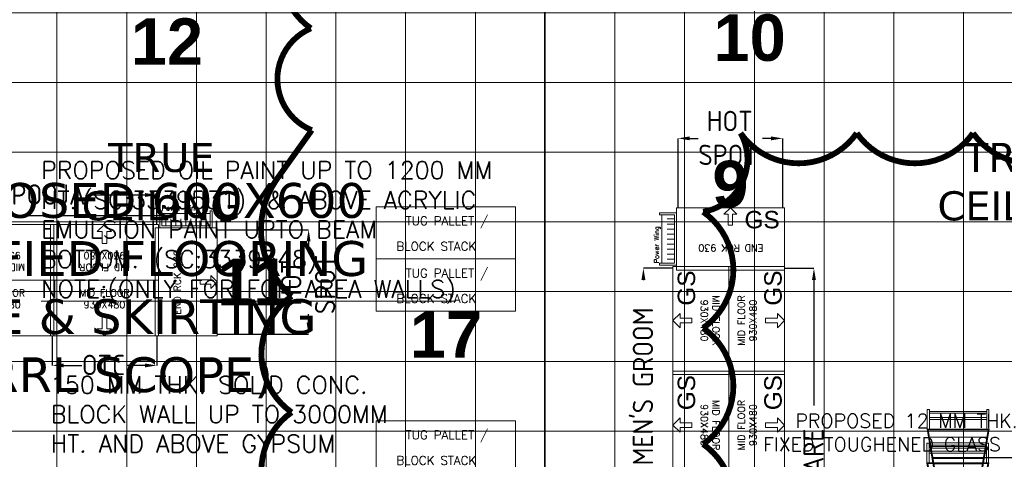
# Model space of a CAD drawing. Header units: millimetres. Extents: x 52937 to 262245, y 6619 to 63681.
# Tile 33 of 56: x 73765 to 82235, y 30860 to 34645. Entities that reach past the tile are written whole.
import ezdxf

# ---------------------------------------------------------------- set-up
doc = ezdxf.new("R2010")
doc.units = ezdxf.units.MM
doc.linetypes.add('CONTINU', pattern=[0])
for name, color, linetype in [('ARROWS', 6, 'Continuous'), ('CLOUD-REVISIONS', 8, 'Continuous'), ('DIMENSIONS & CATEGORY - BREAKUP', 8, 'Continuous'), ('E-P D B -01', 211, 'Continuous')]:
    doc.layers.add(name, color=color, linetype=linetype)
for name, color, linetype, lineweight in [('BAYS-RR', 8, 'Continuous', 0), ('FLOORING-WITH-HATCH', 8, 'Continuous', 20), ('TEXT', 8, 'Continuous', 5), ('TROLLY-GUARD', 8, 'Continuous', 0)]:
    doc.layers.add(name, color=color, linetype=linetype, lineweight=lineweight)
doc.styles.add('ARIAL', font='romans.shx', dxfattribs={"width": 0.8})
doc.styles.add('ISO', font='iso.shx', dxfattribs={"height": 175})
doc.styles.add('no', font='arialbd.ttf', dxfattribs={"height": 400})
doc.styles.add('Scale_50', font='simplex.shx', dxfattribs={"height": 75})
doc.styles.add('VERDANA', font='verdana.ttf')

# ---------------------------------------------------------------- blocks, each defined once
blk = doc.blocks.new('TUG-PALLETE - (1200 X 450)')
at = {"layer": 'BAYS-RR'}
blk.add_lwpolyline([(0, 0), (1200, 0), (1200, 450), (0, 450)], close=True, dxfattribs=at)
at = {"layer": 'BAYS-RR', "char_height": 75, "width": 1453.667, "attachment_point": 1, "style": 'Scale_50'}
for s, insert in [('\\pl75,t1125;TUG PALLET /', (178.8, 365.7)), ('\\pt1125;{\\Fsimplex.shx|c1;BLOCK STACK}', (173.8, 146.7))]:
    blk.add_mtext(s, dxfattribs=dict(at, insert=insert))
blk = doc.blocks.new('Power Wing_540x175')
at = {"layer": 'BAYS-RR'}
for p, q in [((520, 150), (20, 150)), ((60, 20), (60, 95)), ((112, 20), (112, 95)), ((164, 20), (164, 95)), ((216, 20), (216, 95)), ((268, 20), (268, 95)), ((320, 20), (320, 95)), ((372, 20), (372, 95)), ((424, 20), (424, 95)), ((476, 20), (476, 95))]:
    blk.add_line(p, q, dxfattribs=at)
for points in [[(20, 175), (0, 175), (0, 0), (540, 0), (540, 175), (520, 175)], [(20, 175), (20, 20), (520, 20), (520, 175)]]:
    blk.add_lwpolyline(points, dxfattribs=at)
at = {"layer": 'BAYS-RR', "insert": (18, 230), "char_height": 50, "width": 428.23, "attachment_point": 1, "style": 'Scale_50'}
blk.add_mtext('Power Wing', dxfattribs=at)
blk = doc.blocks.new('END CAP 900X450')
at = {"layer": 'BAYS-RR'}
blk.add_lwpolyline([(90419.5, 78586), (90419.5, 79516.2), (89884.5, 79516.2), (89884.5, 78586)], close=True, dxfattribs=at)
blk.add_lwpolyline([(90419.5, 79051.1), (90364.2, 78995.8), (90364.2, 79032.7), (90272, 79032.7), (90272, 79069.6), (90364.2, 79069.6), (90364.2, 79106.5), (90419.5, 79051.1)], dxfattribs=at)
at = {"layer": 'BAYS-RR', "xscale": 0.8333333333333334, "yscale": 0.8333333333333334, "zscale": 0.8333333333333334}
blk.add_blockref('Power Wing_540x175', (89927, 79516.2), dxfattribs=at)
at = {"layer": 'BAYS-RR', "insert": (90045.2, 79047.9), "char_height": 60, "width": 827.63, "attachment_point": 2, "rotation": 90, "style": 'Scale_50'}
blk.add_mtext('\\pxqc;END RCK 930', dxfattribs=at)
blk = doc.blocks.new('TROLLY-GUARD')
for p, q in [((0, 573.6), (0, 552.2)), ((181.5, 573.6), (0, 573.6)), ((181.5, 552.2), (0, 552.2)), ((17.8, 552.2), (17.8, 21.4)), ((32, 552.2), (32, 21.4)), ((74.8, 552.2), (74.8, 21.4)), ((92.5, 552.2), (92.5, 21.4)), ((895, 452.5), (181.5, 573.6)), ((181.5, 573.6), (181.5, 3.6)), ((887.9, 445.4), (188.7, 562.9)), ((188.7, 562.9), (188.7, 10.7)), ((256.3, 552.2), (256.3, 22)), ((256.3, 513), (256.3, 22)), ((306.1, 545.1), (306.1, 30.4)), ((306.1, 520.2), (306.1, 30.4)), ((356, 538), (356, 38.8)), ((356, 513), (356, 38.8)), ((402.2, 527.3), (402.2, 46.6)), ((452.1, 520.2), (452.1, 54.9)), ((452.1, 520.2), (452.1, 54.9)), ((501.9, 513), (501.9, 63.3)), ((501.9, 513), (501.9, 63.3)), ((548.2, 505.9), (548.2, 71.1)), ((548.2, 71.1), (548.2, 505.9)), ((548.2, 505.9), (548.2, 505.9)), ((598, 495.2), (598, 79.4)), ((647.8, 488.1), (647.8, 87.8)), ((690.6, 481), (690.6, 95)), ((740.4, 473.9), (740.4, 103.4)), ((786.7, 466.8), (786.7, 111.1)), ((887.9, 128.1), (887.9, 445.4)), ((895, 121), (895, 452.5)), ((895, 121), (181.5, 0)), ((887.9, 128.1), (188.7, 10.7)), ((0, 21.4), (0, 3.6)), ((0, 3.6), (0, 21.4)), ((0, 21.4), (181.5, 21.4)), ((181.5, 3.6), (0, 3.6)), ((181.5, 3.6), (181.5, 3.6)), ((188.7, 10.7), (188.7, 10.7))]:
    blk.add_line(p, q)
blk = doc.blocks.new('MID-FLOOR - (930 X 480)')
at = {"layer": 'BAYS-RR'}
blk.add_lwpolyline([(135, 0), (1065, 0), (1065, 480), (135, 480)], close=True, dxfattribs=at)
blk.add_lwpolyline([(600, 0), (538.6, 61.4), (579.5, 61.4), (579.5, 163.6), (620.5, 163.6), (620.5, 61.4), (661.4, 61.4), (600, 0)], dxfattribs=at)
at = {"layer": 'BAYS-RR', "insert": (600, 400), "char_height": 60, "width": 1414.967, "attachment_point": 2, "style": 'Scale_50'}
blk.add_mtext('MID FLOOR \\P930X480', dxfattribs=at)

msp = doc.modelspace()

# ---------------------------------------------------------------- hatches: boundary and pattern name
at = {"layer": 'FLOORING-WITH-HATCH', "linetype": 'CONTINU'}
h = msp.add_hatch(dxfattribs=at)
h.set_pattern_fill('_USER', color=8, scale=600, style=0, double=1, pattern_type=0)
h.set_pattern_definition([(0, (69884.6, 45503.13), (0, 600), []), (90, (69884.6, 45503.13), (-600, 4e-14), [])])
h.paths.add_polyline_path([(87198.6, 29439.8), (86998.8, 29439.8), (86998.8, 17940.4), (82273.8, 17940.4), (82273.6, 29739.8), (82843.6, 29739.8), (82843.6, 31169.8), (85103.6, 31169.8), (85103.6, 29739.8), (87198.6, 29739.8)], flags=16)
h.paths.add_polyline_path([(71848.6, 44614.6), (72148.6, 44614.6), (72148.6, 43914.6), (71848.6, 43914.6)], flags=16)
h.paths.add_polyline_path([(77548.7, 44615.1), (77848.7, 44615.1), (77848.7, 43915.1), (77548.7, 43915.1)], flags=16)
h.paths.add_polyline_path([(83298.7, 44614.6), (83598.7, 44614.6), (83598.7, 43914.6), (83298.7, 43914.6)], flags=16)
h.paths.add_polyline_path([(83298.7, 40665.4), (83598.7, 40665.4), (83598.7, 39965.4), (83298.7, 39965.4)], flags=16)
h.paths.add_polyline_path([(77548.7, 40665.4), (77848.7, 40665.4), (77848.7, 39965.4), (77548.7, 39965.4)], flags=16)
h.paths.add_polyline_path([(71848.6, 40664.8), (72148.6, 40664.8), (72148.6, 39949.8), (71848.6, 39949.8)], flags=16)
h.paths.add_polyline_path([(77848.7, 35465.4), (77848.7, 34765.4), (77548.7, 34765.4), (77548.7, 35465.4)], flags=16)
h.paths.add_polyline_path([(83298.7, 35465.4), (83598.7, 35465.4), (83598.7, 34965.4), (83298.7, 34965.4)], flags=16)
h.paths.add_polyline_path([(77898.6, 29739.8), (77898.6, 29439.8), (77298.6, 29439.8), (77298.6, 29739.8)], flags=16)
h.paths.add_polyline_path([(72148.6, 29439.8), (71848.6, 29439.8), (71848.6, 30039.8), (72148.6, 30039.8)], flags=17)
h.paths.add_polyline_path([(68798.7, 30139.8), (69098.7, 30139.8), (69098.7, 29439.8), (68798.7, 29439.8)], flags=16)
h.paths.add_polyline_path([(86998.6, 12490.4), (86998.6, 12190.4), (86258.6, 12190.4), (86258.6, 12490.4)], flags=16)
h.paths.add_polyline_path([(71848.6, 37485.9), (71848.6, 38385.9), (73348.6, 38385.9), (73348.6, 37485.9)], flags=16)
h.paths.add_polyline_path([(70878.6, 40179.8), (71848.6, 40179.8), (71848.6, 40664.8), (72148.6, 40664.8), (72148.6, 39949.8), (70878.6, 39954.7), (68248.8, 39964.8), (68248.4, 35415.8), (71548.6, 35416), (72448.6, 35360.9), (72148.6, 35360.9), (72148.6, 34865.4), (71848.6, 34865.4), (71848.6, 35214.8), (65167.2, 35214.8), (67766.7, 29589.6), (74943.8, 29589.6), (74943.8, 26014.8), (76373.6, 26014.8), (76373.6, 26164.8), (76877.5, 26164.8), (76873.6, 23664.8), (76823.6, 23664.8), (76823.6, 20520.3), (76873.6, 20520.3), (76873.6, 19920.3), (76823.6, 19920.3), (76823.6, 16651.8), (78576, 15414), (78635.5, 15498), (79043.6, 15209.1), (78986.7, 15128.8), (82255.2, 12815.3), (82314.1, 12898.4), (82640.6, 12667.3), (82582, 12584.5), (86437.3, 9861.3), (86493.1, 9940.1), (86819.5, 9709), (86766.6, 9634.1), (90398.8, 7063.1), (90422.8, 7097.1), (90708.6, 6895.2), (90708.6, 12429.7), (92958.6, 12429.7), (93254.1, 33285.6), (86771.8, 33285.2), (86771.8, 45844.8), (69885.3, 45503.5), (69885.8, 42889.8), (70878.6, 42889.8)])

# ---------------------------------------------------------------- linework, layer by layer
at = {"layer": 'ARROWS'}
msp.add_lwpolyline([(72681.2, 29789.8), (72681.2, 32959), (74979.2, 32959)], dxfattribs=at)
at = {"layer": 'ARROWS', "elevation": 0}
msp.add_lwpolyline([(82823.6, 30871.5), (81610.7, 30871.5)], dxfattribs=at)
at = {"layer": 'CLOUD-REVISIONS', "const_width": 50}
msp.add_lwpolyline([(82966.2, 33668.5, -0.520567), (81966.2, 33668.5, -0.520567), (80966.2, 33668.5, -0.520567), (79966.2, 33668.5, -0.520567), (79644.2, 32990.6, -0.520567), (79644.2, 31990.6, -0.520567), (79644.2, 30990.6, -0.520567), (79644.2, 29990.6, -3.183896), (79644.2, 29827.1, -0.520567), (79472.2, 28999, -0.520567), (78472.2, 28999, -0.520567), (77472.2, 28999), (77001.7, 28999, -0.520567), (76104.2, 29101.5, -3.183896), (76104.2, 29265, -0.520567), (76104.2, 30265, -0.520567), (76104.2, 31265, -0.520567), (76104.2, 32265, -0.382236), (75971.7, 33265), (76277.7, 33693.5, -0.666371), (76269.7, 34570, -0.520567), (76269.7, 35570, -0.520567)], format="xyb", dxfattribs=at)
at = {"layer": 'DIMENSIONS & CATEGORY - BREAKUP', "color": 8}
for p, q in [((79429.1, 33024.8), (79429.1, 33623)), ((79529.1, 33623), (79602, 33623)), ((80229.1, 33623), (80156.3, 33623)), ((80329.1, 33024.8), (80329.1, 33623)), ((74843.8, 33135.5), (74393.9, 33135.5)), ((74943.8, 32882), (74943.8, 33135.5)), ((75463.8, 32837), (76250.2, 32837)), ((76250.2, 32737), (76250.2, 32664.2)), ((79384.1, 32504.8), (79130.6, 32504.8)), ((80344.1, 32504.8), (80597.8, 32504.8)), ((79130.6, 32404.8), (79130.6, 32402.2)), ((80597.8, 32404.8), (80597.8, 31322.3)), ((76250.2, 32037), (76250.2, 32109.8)), ((75463.8, 31937), (76250.2, 31937)), ((74043.8, 31922), (74043.8, 31668.3)), ((74043.8, 31922), (74043.8, 31668.3)), ((74943.8, 31922), (74943.8, 31668.3)), ((74143.8, 31668.3), (74243.8, 31668.3)), ((74143.8, 31668.3), (74299.2, 31668.3)), ((74843.8, 31668.3), (74688.3, 31668.3))]:
    msp.add_line(p, q, dxfattribs=at)
for points in [[(79529.1, 33639.7), (79529.1, 33606.4), (79429.1, 33623)], [(80229.1, 33639.7), (80229.1, 33606.4), (80329.1, 33623)], [(74843.8, 33152.2), (74843.8, 33118.9), (74943.8, 33135.5)], [(76233.5, 32737), (76266.8, 32737), (76250.2, 32837)], [(79113.9, 32404.8), (79147.2, 32404.8), (79130.6, 32504.8)], [(80581.1, 32404.8), (80614.4, 32404.8), (80597.8, 32504.8)], [(76233.5, 32037), (76266.8, 32037), (76250.2, 31937)], [(74143.8, 31685), (74143.8, 31651.7), (74043.8, 31668.3)], [(74143.8, 31685), (74143.8, 31651.7), (74043.8, 31668.3)], [(74843.8, 31685), (74843.8, 31651.7), (74943.8, 31668.3)]]:
    msp.add_solid(points, dxfattribs=at)
at = {"layer": 'E-P D B -01', "color": 1, "linetype": 'ByBlock', "const_width": 5}
msp.add_lwpolyline([(78115, 29577.4), (78278.6, 29884.1), (78278.6, 40170.9), (77954.2, 40309), (77954.2, 40814.4)], dxfattribs=at)

# ---------------------------------------------------------------- block references
at = {"layer": 'BAYS-RR'}
for name, p in [('END CAP 900X450', (-14955.7, -46664)), ('TUG-PALLETE - (1200 X 450)', (76831.5, 32584.8)), ('TUG-PALLETE - (1200 X 450)', (76831.5, 32134.8)), ('TUG-PALLETE - (1200 X 450)', (76831.5, 30741.6))]:
    msp.add_blockref(name, p, dxfattribs=at)
at = {"layer": 'BAYS-RR', "rotation": 89.99999999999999}
msp.add_blockref('END CAP 900X450', (158930.1, -57394.7), dxfattribs=at)
at = {"layer": 'BAYS-RR', "ltscale": 50}
for p, rotation in [((74193.8, 32882), 180), ((75093.8, 32882), 180), ((79384.1, 32654.8), 270), ((80344.1, 31454.8), 89.99999999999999), ((79384.1, 31754.8), 270), ((80344.1, 30554.8), 89.99999999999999)]:
    msp.add_blockref('MID-FLOOR - (930 X 480)', p, dxfattribs=dict(at, rotation=rotation))
for p in [(72993.8, 31922), (73893.8, 31922)]:
    msp.add_blockref('MID-FLOOR - (930 X 480)', p, dxfattribs=at)
at = {"layer": 'TROLLY-GUARD', "xscale": -0.9309525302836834, "yscale": 0.9309525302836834, "zscale": 0.9309525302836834, "rotation": 90}
for p in [(82105.8, 31288.4), (82102.5, 30999.4)]:
    msp.add_blockref('TROLLY-GUARD', p, dxfattribs=at)

# ---------------------------------------------------------------- texts
at = {"layer": 'DIMENSIONS & CATEGORY - BREAKUP', "color": 8, "linetype": 'CONTINU', "style": 'ISO'}
for s, p in [('HOT', (79675, 33685)), ('SPOT', (79602.1, 33393.3)), ('POOJA', (73693.8, 33052.1)), ('TOIL. CLEANER', (72283.4, 31584.9)), ('OTC', (74299.3, 31584.9))]:
    msp.add_text(s, height=175, dxfattribs=at).set_placement(p)
for s, p in [('SPOT', (76479.9, 32109.9)), ('HOT', (76188.1, 32182.8)), ("MEN'S GROOM", (79214, 30807.6)), ('SKIN CARE', (80681.3, 30087.5))]:
    msp.add_text(s, height=175, rotation=90, dxfattribs=at).set_placement(p)
at = {"layer": 'DIMENSIONS & CATEGORY - BREAKUP'}
for s, width, gutter_width, insert, char_height, attachment_point, style in [('12', 36.261, 750, (75031.2, 34656.3), 400, 2, 'no'), ('10', 36.261, 750, (80044, 34690.4), 400, 2, 'no'), ('9', 36.261, 750, (79879.1, 33024.8), 400, 8, 'no'), ('\\pxqc;{\\fArial|b0|i0|c0|p34;\\C5;GS}', 221.456, 1, (80151.6, 32998.4, 0), 150, 2, 'ISO'), ('11', 36.261, 750, (75463.8, 32387), 400, 4, 'no'), ('17', 36.261, 750, (77431.5, 32134.8), 400, 2, 'no')]:
    msp.add_mtext_dynamic_manual_height_columns(s, width=width, gutter_width=gutter_width, heights=[0], dxfattribs=dict(at, insert=insert, char_height=char_height, attachment_point=attachment_point, style=style))
at = {"layer": 'DIMENSIONS & CATEGORY - BREAKUP', "char_height": 150, "attachment_point": 2, "rotation": 90, "style": 'ISO'}
for insert in [(79425.3, 32334.2, 0), (80170.3, 32334.2, 0), (79425.3, 31434.2, 0), (80170.3, 31434.2, 0)]:
    msp.add_mtext_dynamic_manual_height_columns('\\pxqc;{\\fArial|b0|i0|c0|p34;\\C5;GS}', width=221.456, gutter_width=1, heights=[0], dxfattribs=dict(at, insert=insert))
at = {"layer": 'TEXT', "style": 'ARIAL'}
for s, height, p in [('PROPOSED OIL PAINT UP TO 1200 MM', 150, (73948.3, 33274.4)), ('HT.', 150, (73948.3, 33017.7)), ('(SC:3339531)', 150, (74305.5, 33017.7)), (' & ABOVE ACRYLIC', 150, (75789.8, 33017.7)), ('EMULSION PAINT UPTO BEAM', 150, (73948.3, 32764.5)), ('BOTTOM.', 150, (73948.3, 32507.8)), ('(SC:3339548)', 150, (74917.7, 32507.8)), ('%%UNOTE:(ONLY FOR FOH AREA WALLS)', 150, (73948.3, 32251)), ('150 MM THK. SOLID CONC.', 150, (74024.5, 31425.9)), ('BLOCK WALL UP TO 3000MM', 150, (74032.4, 31172.8)), ('PROPOSED 12 MM THK.', 120, (80437.6, 31131.5)), ('HT. AND ABOVE GYPSUM', 150, (74032.4, 30919.7)), ('FIXED TOUGHENED GLASS', 120, (80159.8, 30929))]:
    msp.add_text(s, height=height, rotation=360, dxfattribs=at).set_placement(p)
at = {"layer": 'TEXT', "color": 8, "char_height": 250, "width": 1440.21, "attachment_point": 2, "rotation": 0.00211, "style": 'VERDANA'}
for insert in [(74983.4, 33584.2), (82345.9, 33584.2)]:
    msp.add_mtext('\\pxqc;{\\C0;TRUE \\PCEILING}', dxfattribs=dict(at, insert=insert))
at = {"layer": 'TEXT', "color": 8, "insert": (74626.2, 33239), "char_height": 300, "width": 4484.464, "attachment_point": 2, "style": 'VERDANA'}
msp.add_mtext('{\\C0;PROPOSED 600X600 \\PVITRIFIED FLOORING \\PTILE & SKIRTING\\P(\\C1;RRL SCOPE\\C0;) }', dxfattribs=at)

doc.saveas('drawing.dxf')
